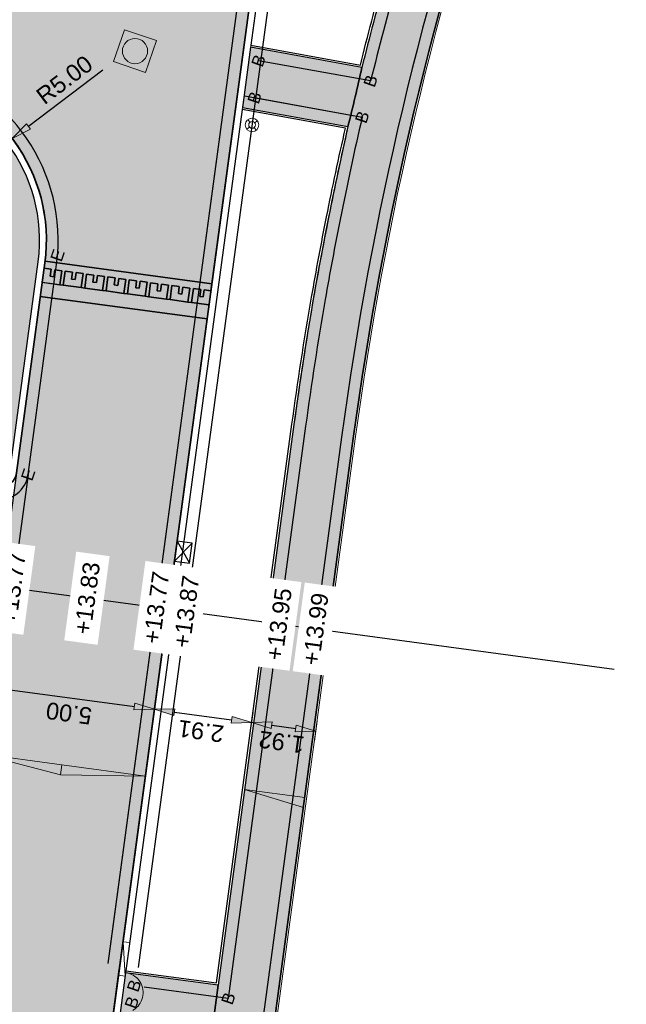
# Model space of a CAD drawing. Header units: metres. Extents: x 131295 to 132236, y 397710 to 398702.
# Tile 45 of 127: x 131476 to 131494, y 397883 to 397912. Entities that reach past the tile are written whole.
import ezdxf
from ezdxf.enums import TextEntityAlignment as Align

# ---------------------------------------------------------------- set-up
doc = ezdxf.new("R2010")
doc.units = ezdxf.units.M
doc.linetypes.add('AL-BANDVERLAGING', pattern=[5, 1.5, -1, 0, -1, 1.5])
doc.linetypes.add('AL-MATERIAALS', pattern=[2, 1, -1])
doc.layers.get('Defpoints').update_dxf_attribs({"color": 128})
for name, color, linetype, lineweight in [('N-IE-te stellen putdeksel', 190, 'Continuous', 18), ('N-IE-verkeersbordpaal @ 0.2', 190, 'Continuous', 18), ('N-KO-bandverlaging', 1, 'AL-BANDVERLAGING', 18), ('N-KO-opsluitband 60x200mm', 2, 'Continuous', 25), ('N-KO-opsluitband achterkant', 8, 'Continuous', 5), ('N-KO-tekst banden', 1, 'Continuous', 18), ('N-KO-trottoirband 180-200x250mm', 3, 'Continuous', 35), ('N-KO-trottoirband achterkant', 8, 'Continuous', 5), ('N-KO-verloopband', 1, 'Continuous', 18), ('N-RI-trottoirkolk', 7, 'Continuous', 25), ('N-VH-afschotrichting @ 0.2', 250, 'Continuous', 18), ("N-VH-arcering 'MAT' grijs 254", 254, 'Continuous', 18), ('X-AL-maatvoering', 1, 'Continuous', 18), ('X-AL-materiaalscheiding', 1, 'AL-MATERIAALS', 18), ('X-AL-planhoogte', 190, 'Continuous', 25), ('X-AL-sinusdrempel grijs', 252, 'Continuous', 25), ('X-AL-sinusdrempel wit', 255, 'Continuous', 25), ('X-AL-sinusdrempel zwart', 250, 'Continuous', 25)]:
    doc.layers.add(name, color=color, linetype=linetype, lineweight=lineweight)
doc.layers.add("N-VH-arcering 'MAT' kleur 1 (heiderood)", color=7, linetype='Continuous', lineweight=18, true_color=0xd98c8c)
for name, color, linetype, plot in [('X-AL-contourlijnen', 30, 'Continuous', False), ('X-AL-hulplijn bandenlijnnummers', 30, 'Continuous', False), ('X-AL-hulplijn hoogtetekst', 190, 'Continuous', False)]:
    doc.layers.add(name, color=color, linetype=linetype, plot=plot)
doc.styles.add('CS Annotative', font='arial.ttf')
doc.dimstyles.new('CS Annotative', dxfattribs={"dimtxt": 2.5, "dimasz": 3, "dimexe": 0.18, "dimexo": 0.0625, "dimgap": 1, "dimtad": 1, "dimzin": 0, "dimdsep": 46, "dimtxsty": 'CS Annotative', "dimblk": 'CS Dimensionpijl', "dimcen": 0, "dimse1": 1, "dimse2": 1, "dimclrd": 256, "dimclre": 256, "dimclrt": 2, "dimadec": 0, "dimazin": 0, "dimtm": 1e-09, "dimtfac": 1, "dimtofl": 0, "dimtmove": 1, "dimatfit": 3, "dimfxl": 1, "dimtfillclr": 256, "dimtolj": 1, "dimtzin": 0, "dimarcsym": 0})

# ---------------------------------------------------------------- blocks, each defined once
blk = doc.blocks.new('*U102')
for p, q in [((0.226817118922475, 1.482752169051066), (1.99731113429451, -1.822977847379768)), ((2.45094537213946, 1.142526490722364), (-0.226817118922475, -1.482752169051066))]:
    blk.add_line(p, q)
blk.add_lwpolyline([(0.226817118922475, 1.482752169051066), (-0.226817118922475, -1.482752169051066), (1.99731113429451, -1.822977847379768), (2.45094537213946, 1.142526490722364)], close=True)
blk = doc.blocks.new('CS Dimensionpijl')
h = blk.add_hatch(color=256)
h.dxf.hatch_style = 1
h.paths.add_polyline_path([(-1, -0.1666666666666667), (0, 0), (-1, 0.1666666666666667)])
at = {"flags": 128}
blk.add_lwpolyline([(0, 0.5), (0, -0.5)], dxfattribs=at)
blk.add_lwpolyline([(-1, -0.1666666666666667), (0, 0), (-1, 0.1666666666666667)], close=True, dxfattribs=at)
blk = doc.blocks.new('*D223')
at = {"layer": 'Defpoints', "color": 0, "transparency": 16777216}
for p in [(131475.304825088, 397908.8238978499), (131471.3167217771, 397905.8081007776)]:
    blk.add_point(p, dxfattribs=at)
at = {"layer": 'X-AL-maatvoering', "lineweight": -2, "transparency": 16777216}
blk.add_line((131477.9972572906, 397910.859910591), (131475.7833974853, 397909.1857934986), dxfattribs=at)
at = {"layer": 'X-AL-maatvoering', "lineweight": -2, "transparency": 16777216, "xscale": 0.6000000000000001, "yscale": 0.6000000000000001, "zscale": 0.6000000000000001, "rotation": 217.096510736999}
blk.add_blockref('CS Dimensionpijl', (131475.304825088, 397908.8238978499), dxfattribs=at)
at = {"layer": 'X-AL-maatvoering', "color": 2, "transparency": 16777216, "insert": (131476.8550032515, 397910.5669457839), "char_height": 0.5, "attachment_point": 5, "rotation": 37.09651073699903, "style": 'CS Annotative'}
blk.add_mtext('\\A1;R5.00', dxfattribs=at)
blk = doc.blocks.new('*D364')
at = {"layer": 'Defpoints', "color": 0, "transparency": 16777216}
for p in [(131474.5706154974, 397892.5523999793), (131479.525564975, 397891.8827167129), (131479.525564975, 397891.8827167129)]:
    blk.add_point(p, dxfattribs=at)
at = {"layer": 'X-AL-maatvoering', "lineweight": -2, "transparency": 16777216}
blk.add_line((131475.1652094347, 397892.4720379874), (131478.9309710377, 397891.9630787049), dxfattribs=at)
at = {"layer": 'X-AL-maatvoering', "lineweight": -2, "transparency": 16777216, "xscale": 0.6000000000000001, "yscale": 0.6000000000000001, "zscale": 0.6000000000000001}
for p, rotation in [((131474.5706154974, 397892.5523999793), 172.3028637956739), ((131479.525564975, 397891.8827167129), 352.3028637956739)]:
    blk.add_blockref('CS Dimensionpijl', p, dxfattribs=dict(at, rotation=rotation))
at = {"layer": 'X-AL-maatvoering', "color": 2, "transparency": 16777216, "insert": (131476.987110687, 397891.7663740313), "char_height": 0.5, "attachment_point": 5, "rotation": 172.30286379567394, "style": 'CS Annotative'}
blk.add_mtext('\\A1;5.00', dxfattribs=at)
blk = doc.blocks.new('*D365')
at = {"layer": 'Defpoints', "color": 0, "transparency": 16777216}
for p in [(131479.525564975, 397891.8827167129), (131482.4138709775, 397891.4923494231), (131482.4139379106, 397891.4928446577)]:
    blk.add_point(p, dxfattribs=at)
at = {"layer": 'X-AL-maatvoering', "lineweight": -2, "transparency": 16777216}
blk.add_line((131480.1201589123, 397891.8023547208), (131481.8192770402, 397891.5727114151), dxfattribs=at)
at = {"layer": 'X-AL-maatvoering', "lineweight": -2, "transparency": 16777216, "xscale": 0.6000000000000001, "yscale": 0.6000000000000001, "zscale": 0.6000000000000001}
for p, rotation in [((131479.525564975, 397891.8827167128), 172.3028637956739), ((131482.4138709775, 397891.4923494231), 352.3028637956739)]:
    blk.add_blockref('CS Dimensionpijl', p, dxfattribs=dict(at, rotation=rotation))
at = {"layer": 'X-AL-maatvoering', "color": 2, "transparency": 16777216, "insert": (131480.908738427, 397891.236348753), "char_height": 0.5, "attachment_point": 5, "rotation": 172.30286379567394, "style": 'CS Annotative'}
blk.add_mtext('\\A1;2.91', dxfattribs=at)
blk = doc.blocks.new('*D366')
at = {"layer": 'Defpoints', "color": 0, "transparency": 16777216}
for p in [(131482.4139379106, 397891.4928446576), (131484.3165715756, 397891.2351910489), (131484.3166471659, 397891.2357503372)]:
    blk.add_point(p, dxfattribs=at)
at = {"layer": 'X-AL-maatvoering', "lineweight": -2, "transparency": 16777216}
blk.add_line((131483.0084649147, 397891.4119874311), (131483.7219776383, 397891.3155530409), dxfattribs=at)
at = {"layer": 'X-AL-maatvoering', "lineweight": -2, "transparency": 16777216, "xscale": 0.6000000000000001, "yscale": 0.6000000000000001, "zscale": 0.6000000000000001}
for p, rotation in [((131482.4138709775, 397891.492349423), 172.3028637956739), ((131484.3165715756, 397891.2351910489), 352.3028637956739)]:
    blk.add_blockref('CS Dimensionpijl', p, dxfattribs=dict(at, rotation=rotation))
at = {"layer": 'X-AL-maatvoering', "color": 2, "transparency": 16777216, "insert": (131483.3042417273, 397890.912585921), "char_height": 0.5, "attachment_point": 5, "rotation": 172.30286379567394, "style": 'CS Annotative'}
blk.add_mtext('\\A1;1.92', dxfattribs=at)
blk = doc.blocks.new('*U454')
at = {"ltscale": 0.2}
h = blk.add_hatch(color=256, dxfattribs=at)
h.dxf.hatch_style = 1
h.paths.add_polyline_path([(0, 0), (8.918909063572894, -1.205429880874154), (8.71800408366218, -2.691914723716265)])
blk.add_lwpolyline([(0, 0), (8.918909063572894, -1.205429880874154), (8.71800408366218, -2.691914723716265)], close=True, dxfattribs=at)
blk = doc.blocks.new('*U455')
at = {"ltscale": 0.2}
h = blk.add_hatch(color=256, dxfattribs=at)
h.dxf.hatch_style = 1
h.paths.add_polyline_path([(0, 0), (12.38737369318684, -1.674208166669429), (12.18646871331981, -3.160693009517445)])
blk.add_lwpolyline([(0, 0), (12.38737369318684, -1.674208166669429), (12.18646871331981, -3.160693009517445)], close=True, dxfattribs=at)
blk = doc.blocks.new('*U456')
at = {"ltscale": 0.2}
h = blk.add_hatch(color=256, dxfattribs=at)
h.dxf.hatch_style = 1
h.paths.add_polyline_path([(0, 0), (-12.38737369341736, 1.674208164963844), (-12.58827867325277, 0.1877233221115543)])
blk.add_lwpolyline([(0, 0), (-12.38737369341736, 1.674208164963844), (-12.58827867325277, 0.1877233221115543)], close=True, dxfattribs=at)
blk = doc.blocks.new('CS Verkeersbordpaal')
at = {"flags": 128}
for points in [[(-0.7071067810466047, 0.7071067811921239), (-0.3535533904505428, 0.3535533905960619)], [(0.3535533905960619, 0.3535533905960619), (0.7071067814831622, 0.7071067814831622)], [(-0.7071067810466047, -0.7071067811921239), (-0.3535533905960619, -0.3535533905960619)], [(0.3535533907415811, -0.3535533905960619), (0.707106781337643, -0.7071067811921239)]]:
    blk.add_lwpolyline(points, dxfattribs=at)
for radius in [1, 0.5000000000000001]:
    blk.add_circle((0, 0), radius)
blk = doc.blocks.new('CS te stellen put(deksel)')
at = {"flags": 128}
blk.add_lwpolyline([(-0.5, -0.5), (0.5, -0.5), (0.5, 0.5), (-0.5000000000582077, 0.5), (-0.5, -0.5)], close=True, dxfattribs=at)
blk.add_circle((0.0001273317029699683, 0.0003214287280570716), 0.3749999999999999)

msp = doc.modelspace()

# ---------------------------------------------------------------- hatches: boundary and pattern name
at = {"layer": "N-VH-arcering 'MAT' grijs 254"}
h = msp.add_hatch(color=256, dxfattribs=at)
h.dxf.hatch_style = 1
edge = h.paths.add_edge_path()
edge.add_arc((131584.5288256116, 397886.5286818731), 99.99999999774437, 160.996974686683, 172.3047926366, ccw=False)
edge.add_line((131489.9786872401, 397919.0904897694), (131493.4835284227, 397929.2675419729))
edge.add_line((131493.4835284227, 397929.2675419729), (131491.7822420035, 397929.8554434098))
edge.add_line((131491.7822420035, 397929.8554434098), (131491.7423758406, 397929.7395671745))
edge.add_line((131491.7423758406, 397929.7395671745), (131488.2189506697, 397919.508668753))
edge.add_arc((131582.783681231, 397886.9414651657), 100.0155538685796, 160.9967740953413, 164.5379057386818)
edge.add_arc((131622.5690482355, 397876.3246197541), 141.1919261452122, 164.689764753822, 165.8092484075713)
edge.add_arc((131436.5841456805, 397921.5677153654), 50.23888022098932, 345.72898283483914, 347.7847763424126, ccw=False)
edge.add_arc((131582.7688975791, 397886.9463045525), 100.0000001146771, 167.1516777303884, 172.3047926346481)
edge.add_line((131483.669457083, 397900.3366337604), (131481.4206892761, 397883.6939039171))
edge.add_line((131481.4206892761, 397883.6939039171), (131481.2600053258, 397882.5047106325))
edge.add_line((131481.2600053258, 397882.5047106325), (131479.4596575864, 397869.1806578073))
edge.add_arc((131478.4686631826, 397869.3145610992), 0.9999999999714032, 260.2917354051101, 352.30479263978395, ccw=False)
edge.add_line((131478.3000316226, 397868.3288819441), (131476.8695437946, 397868.5736120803))
edge.add_arc((131481.5590759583, 397869.5974714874), 4.799999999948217, 192.3160482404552, 260.2917354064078)
edge.add_line((131480.7496444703, 397864.8662115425), (131486.2685767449, 397863.9220238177))
edge.add_line((131486.2685767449, 397863.9220238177), (131486.7744714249, 397866.8790612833))
edge.add_line((131486.7744714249, 397866.8790612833), (131482.0479254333, 397867.6876863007))
edge.add_arc((131482.2165569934, 397868.6733654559), 1.000000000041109, 172.3047926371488, 260.2917354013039, ccw=False)
edge.add_line((131481.2255625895, 397868.8072687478), (131485.4293852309, 397899.919011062))
h = msp.add_hatch(color=256, dxfattribs=at)
h.dxf.hatch_style = 1
edge = h.paths.add_edge_path()
edge.add_line((131465.4602269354, 397877.3339891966), (131465.6209509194, 397878.5231770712))
edge.add_line((131465.6209509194, 397878.5231770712), (131466.7299464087, 397886.7285734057))
edge.add_line((131466.7299464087, 397886.7285734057), (131466.8906703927, 397887.9177612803))
edge.add_line((131466.8906703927, 397887.9177612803), (131467.7192079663, 397894.048064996))
edge.add_line((131467.7192079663, 397894.048064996), (131467.8799319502, 397895.2372528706))
edge.add_line((131467.8799319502, 397895.2372528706), (131468.4612170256, 397899.5381490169))
edge.add_line((131468.4612170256, 397899.5381490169), (131469.4125673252, 397899.4095698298))
edge.add_line((131469.4125673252, 397899.4095698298), (131470.1062602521, 397899.3158141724))
edge.add_line((131470.1062602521, 397899.3158141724), (131474.8927414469, 397898.668900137))
edge.add_arc((131474.9329224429, 397898.9661971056), 0.300000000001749, 262.3028637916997, 352.3028637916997)
edge.add_line((131475.2302194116, 397898.9260161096), (131476.0734867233, 397905.1653043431))
edge.add_arc((131471.3117637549, 397905.8069450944), 4.804758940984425, 352.325637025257, 441.7059472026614)
edge.add_line((131472.0048669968, 397910.5614499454), (131471.0296423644, 397910.7882470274))
edge.add_line((131471.0296423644, 397910.7882470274), (131462.4821884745, 397912.3308261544))
edge.add_line((131462.4821884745, 397912.3308261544), (131462.4022721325, 397911.8879792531))
edge.add_line((131462.4022721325, 397911.8879792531), (131462.1070408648, 397911.9412568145))
edge.add_line((131462.1070408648, 397911.9412568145), (131461.8672918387, 397910.6127161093))
edge.add_line((131461.8672918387, 397910.6127161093), (131461.9853843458, 397910.5914050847))
edge.add_line((131461.9853843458, 397910.5914050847), (131471.8562142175, 397908.810110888))
edge.add_arc((131471.3234386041, 397905.8577982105), 3.000000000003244, -7.697136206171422, 79.77047558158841, ccw=False)
edge.add_line((131474.2964082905, 397905.4559882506), (131473.781279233, 397901.6445768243))
edge.add_arc((131472.7902893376, 397901.7785134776), 0.9999999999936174, 262.30286379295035, 352.30286379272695, ccw=False)
edge.add_line((131472.6563526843, 397900.7875235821), (131466.9185211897, 397901.5630168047))
edge.add_line((131466.9185211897, 397901.5630168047), (131455.7901124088, 397819.2245352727))
edge.add_line((131455.7901124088, 397819.2245352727), (131457.5738942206, 397818.9834492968))
edge.add_line((131457.5738942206, 397818.9834492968), (131457.589966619, 397819.1023680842))
edge.add_line((131457.589966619, 397819.1023680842), (131458.4900209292, 397825.7618201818))
edge.add_line((131458.4900209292, 397825.7618201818), (131458.6507449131, 397826.9510080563))
edge.add_line((131458.6507449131, 397826.9510080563), (131459.3564810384, 397832.1727106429))
edge.add_line((131459.3564810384, 397832.1727106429), (131459.5172050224, 397833.3618985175))
edge.add_line((131459.5172050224, 397833.3618985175), (131460.6262005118, 397841.567294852))
edge.add_line((131460.6262005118, 397841.567294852), (131460.7869244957, 397842.7564827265))
edge.add_line((131460.7869244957, 397842.7564827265), (131461.465623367, 397847.7781381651))
edge.add_line((131461.465623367, 397847.7781381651), (131461.6263473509, 397848.9673260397))
edge.add_line((131461.6263473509, 397848.9673260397), (131462.7353428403, 397857.1727223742))
edge.add_line((131462.7353428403, 397857.1727223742), (131462.8960668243, 397858.3619102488))
edge.add_line((131462.8960668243, 397858.3619102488), (131463.4819188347, 397862.6965968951))
edge.add_line((131463.4819188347, 397862.6965968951), (131463.6426428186, 397863.8857847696))
edge.add_line((131463.6426428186, 397863.8857847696), (131464.751638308, 397872.0911811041))
edge.add_line((131464.751638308, 397872.0911811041), (131464.9123622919, 397873.2803689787))
edge.add_line((131464.9123622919, 397873.2803689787), (131465.4602269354, 397877.3339891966))
h = msp.add_hatch(color=256, dxfattribs=at)
h.dxf.hatch_style = 1
edge = h.paths.add_edge_path()
edge.add_line((131482.3833244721, 397911.5338780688), (131482.1420028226, 397909.7483525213))
edge.add_line((131482.1420028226, 397909.7483525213), (131485.2726817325, 397909.1833888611))
edge.add_arc((131436.5841456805, 397921.5677153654), 50.23888022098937, 345.7289828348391, 347.7847763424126)
edge.add_line((131485.6856030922, 397910.9379474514), (131482.3833244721, 397911.5338780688))
h = msp.add_hatch(color=256, dxfattribs=at)
h.dxf.hatch_style = 1
h.paths.add_polyline_path([(131481.4206892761, 397883.6939039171), (131478.6708470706, 397884.0654629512), (131478.5101230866, 397882.876275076), (131481.2600053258, 397882.5047106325)])
at = {"layer": "N-VH-arcering 'MAT' kleur 1 (heiderood)"}
h = msp.add_hatch(color=256, dxfattribs=at)
h.dxf.hatch_style = 1
edge = h.paths.add_edge_path()
edge.add_arc((131502.1599563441, 397910.0290051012), 20.00000000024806, 161.0150634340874, 172.3028637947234, ccw=False)
edge.add_line((131483.2478736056, 397916.5353963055), (131478.5198529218, 397918.1619941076))
edge.add_line((131478.5198529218, 397918.1619941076), (131478.2572794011, 397917.3987734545))
edge.add_arc((131473.529258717, 397919.0253712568), 4.999999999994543, 259.7938851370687, 341.0150634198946, ccw=False)
edge.add_line((131472.6433098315, 397914.1044877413), (131472.0394795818, 397910.7584342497))
edge.add_line((131472.0394795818, 397910.7584342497), (131472.2046811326, 397910.7286219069))
edge.add_arc((131471.316721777, 397905.8081007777), 5.000000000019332, -7.199721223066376, 79.77047558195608, ccw=False)
edge.add_line((131476.2772983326, 397905.1814587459), (131481.2324345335, 397904.511750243))
edge.add_line((131481.2324345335, 397904.511750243), (131482.3401584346, 397912.707738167))
h = msp.add_hatch(color=256, dxfattribs=at)
h.dxf.hatch_style = 1
edge = h.paths.add_edge_path()
edge.add_arc((131481.5590759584, 397869.5974714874), 5.000000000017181, 172.3028637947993, 260.29173540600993, ccw=False)
edge.add_line((131476.604126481, 397870.2671547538), (131478.2851368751, 397882.704857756))
edge.add_line((131478.2851368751, 397882.704857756), (131478.3119242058, 397882.9030557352))
edge.add_line((131478.3119242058, 397882.9030557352), (131478.4726481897, 397884.0922436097))
edge.add_line((131478.4726481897, 397884.0922436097), (131478.4994355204, 397884.2904415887))
edge.add_line((131478.4994355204, 397884.2904415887), (131481.0918010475, 397903.4712108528))
edge.add_line((131481.0918010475, 397903.4712108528), (131476.1368515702, 397904.1408941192))
edge.add_line((131476.1368515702, 397904.1408941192), (131475.4284173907, 397898.899228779))
edge.add_line((131475.4284173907, 397898.899228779), (131474.6381911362, 397893.0523883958))
edge.add_line((131474.6381911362, 397893.0523883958), (131473.825725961, 397887.0410034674))
edge.add_line((131473.825725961, 397887.0410034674), (131472.3792101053, 397876.3383125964))
edge.add_line((131472.3792101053, 397876.3383125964), (131471.8474178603, 397872.4036111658))
edge.add_line((131471.8474178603, 397872.4036111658), (131470.4009020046, 397861.7009202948))
edge.add_line((131470.4009020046, 397861.7009202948), (131469.8311223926, 397857.4851524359))
edge.add_line((131469.8311223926, 397857.4851524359), (131468.384606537, 397846.7824615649))
edge.add_line((131468.384606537, 397846.7824615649), (131467.7219800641, 397841.8797249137))
edge.add_line((131467.7219800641, 397841.8797249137), (131466.2754642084, 397831.1770340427))
edge.add_line((131466.2754642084, 397831.1770340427), (131465.5858004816, 397826.0742502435))
edge.add_line((131465.5858004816, 397826.0742502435), (131464.4607325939, 397817.7499351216))
edge.add_line((131464.4607325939, 397817.7499351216), (131463.777655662, 397812.6958866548))
edge.add_line((131463.777655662, 397812.6958866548), (131460.978379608, 397791.9841978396))
edge.add_line((131460.978379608, 397791.9841978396), (131460.6983054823, 397789.9119448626))
edge.add_line((131460.6983054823, 397789.9119448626), (131465.6532549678, 397789.2422615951))
edge.add_line((131465.6532549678, 397789.2422615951), (131467.5654607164, 397803.3905663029))
edge.add_line((131467.5654607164, 397803.3905663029), (131467.5922480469, 397803.5887642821))
edge.add_line((131467.5922480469, 397803.5887642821), (131467.752972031, 397804.7779521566))
edge.add_line((131467.752972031, 397804.7779521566), (131467.7797593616, 397804.9761501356))
edge.add_line((131467.7797593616, 397804.9761501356), (131469.7247965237, 397819.3673726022))
edge.add_line((131469.7247965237, 397819.3673726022), (131469.7515838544, 397819.5655705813))
edge.add_line((131469.7515838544, 397819.5655705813), (131469.9123078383, 397820.7547584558))
edge.add_line((131469.9123078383, 397820.7547584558), (131469.939095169, 397820.9529564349))
edge.add_line((131469.939095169, 397820.9529564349), (131472.0373246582, 397836.4776404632))
edge.add_line((131472.0373246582, 397836.4776404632), (131472.0775056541, 397836.7749374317))
edge.add_line((131472.0775056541, 397836.7749374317), (131473.5897342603, 397847.9638333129))
edge.add_line((131473.5897342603, 397847.9638333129), (131473.6299152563, 397848.2611302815))
edge.add_line((131473.6299152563, 397848.2611302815), (131474.463515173, 397854.4288899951))
edge.add_arc((131479.4184646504, 397853.7592067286), 5.000000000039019, 80.29008584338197, 172.302863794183, ccw=False)
edge.add_line((131480.26176434, 397858.6875782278), (131485.2276871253, 397857.8378530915))
edge.add_line((131485.2276871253, 397857.8378530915), (131486.2348504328, 397863.7248879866))
edge.add_line((131486.2348504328, 397863.7248879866), (131480.7159181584, 397864.6690757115))
at = {"layer": 'X-AL-sinusdrempel grijs'}
msp.add_hatch(color=256, dxfattribs=at).paths.add_polyline_path([(131481.1480544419, 397903.8874266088), (131480.625307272, 397903.9580781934), (131480.5212533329, 397903.9721415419), (131479.991073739, 397904.0437976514), (131479.8870197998, 397904.0578610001), (131479.3568402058, 397904.1295171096), (131479.2527862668, 397904.1435804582), (131478.7226066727, 397904.2152365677), (131478.6185527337, 397904.2292999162), (131478.0883731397, 397904.3009560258), (131477.9843192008, 397904.3150193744), (131477.4541396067, 397904.3866754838), (131477.3500856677, 397904.4007388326), (131476.8199060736, 397904.472394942), (131476.7158521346, 397904.4864582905), (131476.1931049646, 397904.5571098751), (131476.1368515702, 397904.1408941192), (131481.0918010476, 397903.4712108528)])
at = {"layer": 'X-AL-sinusdrempel wit'}
h = msp.add_hatch(color=256, dxfattribs=at)
edge = h.paths.add_edge_path()
edge.add_line((131481.2324345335, 397904.511750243), (131476.2772826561, 397905.1814608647))
edge.add_arc((131471.3117186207, 397905.8069110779), 5.004799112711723, 352.32518191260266, 352.8209712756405, ccw=False)
edge.add_line((131476.2716847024, 397905.1385170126), (131476.249358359, 397904.9733256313))
edge.add_line((131476.249358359, 397904.9733256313), (131476.4599437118, 397904.9448640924))
edge.add_line((131476.4599437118, 397904.9448640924), (131476.4318170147, 397904.7367562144))
edge.add_line((131476.4318170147, 397904.7367562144), (131476.5358709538, 397904.7226928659))
edge.add_line((131476.5358709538, 397904.7226928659), (131476.5639976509, 397904.9308007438))
edge.add_line((131476.5639976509, 397904.9308007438), (131476.7721055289, 397904.9026740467))
edge.add_line((131476.7721055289, 397904.9026740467), (131476.7158521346, 397904.4864582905))
edge.add_line((131476.7158521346, 397904.4864582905), (131476.8199060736, 397904.472394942))
edge.add_line((131476.8199060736, 397904.472394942), (131476.876159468, 397904.888610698))
edge.add_line((131476.876159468, 397904.888610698), (131477.094177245, 397904.8591446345))
edge.add_line((131477.094177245, 397904.8591446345), (131477.0660505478, 397904.6510367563))
edge.add_line((131477.0660505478, 397904.6510367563), (131477.1701044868, 397904.6369734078))
edge.add_line((131477.1701044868, 397904.6369734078), (131477.198231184, 397904.8450812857))
edge.add_line((131477.198231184, 397904.8450812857), (131477.4063390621, 397904.8169545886))
edge.add_line((131477.4063390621, 397904.8169545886), (131477.3500856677, 397904.4007388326))
edge.add_line((131477.3500856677, 397904.4007388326), (131477.4541396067, 397904.3866754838))
edge.add_line((131477.4541396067, 397904.3866754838), (131477.5103930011, 397904.80289124))
edge.add_line((131477.5103930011, 397904.80289124), (131477.7284107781, 397904.7734251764))
edge.add_line((131477.7284107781, 397904.7734251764), (131477.7002840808, 397904.5653172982))
edge.add_line((131477.7002840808, 397904.5653172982), (131477.8043380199, 397904.5512539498))
edge.add_line((131477.8043380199, 397904.5512539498), (131477.8324647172, 397904.7593618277))
edge.add_line((131477.8324647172, 397904.7593618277), (131478.0405725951, 397904.7312351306))
edge.add_line((131478.0405725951, 397904.7312351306), (131477.9843192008, 397904.3150193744))
edge.add_line((131477.9843192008, 397904.3150193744), (131478.0883731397, 397904.3009560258))
edge.add_line((131478.0883731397, 397904.3009560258), (131478.1446265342, 397904.7171717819))
edge.add_line((131478.1446265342, 397904.7171717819), (131478.362644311, 397904.6877057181))
edge.add_line((131478.362644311, 397904.6877057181), (131478.3345176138, 397904.4795978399))
edge.add_line((131478.3345176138, 397904.4795978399), (131478.4385715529, 397904.4655344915))
edge.add_line((131478.4385715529, 397904.4655344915), (131478.46669825, 397904.6736423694))
edge.add_line((131478.46669825, 397904.6736423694), (131478.6748061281, 397904.6455156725))
edge.add_line((131478.6748061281, 397904.6455156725), (131478.6185527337, 397904.2292999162))
edge.add_line((131478.6185527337, 397904.2292999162), (131478.7226066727, 397904.2152365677))
edge.add_line((131478.7226066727, 397904.2152365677), (131478.778860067, 397904.6314523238))
edge.add_line((131478.778860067, 397904.6314523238), (131478.9968778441, 397904.6019862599))
edge.add_line((131478.9968778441, 397904.6019862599), (131478.9687511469, 397904.393878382))
edge.add_line((131478.9687511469, 397904.393878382), (131479.072805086, 397904.3798150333))
edge.add_line((131479.072805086, 397904.3798150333), (131479.1009317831, 397904.5879229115))
edge.add_line((131479.1009317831, 397904.5879229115), (131479.3090396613, 397904.5597962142))
edge.add_line((131479.3090396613, 397904.5597962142), (131479.2527862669, 397904.1435804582))
edge.add_line((131479.2527862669, 397904.1435804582), (131479.3568402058, 397904.1295171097))
edge.add_line((131479.3568402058, 397904.1295171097), (131479.4130936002, 397904.5457328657))
edge.add_line((131479.4130936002, 397904.5457328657), (131479.6311113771, 397904.5162668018))
edge.add_line((131479.6311113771, 397904.5162668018), (131479.60298468, 397904.3081589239))
edge.add_line((131479.60298468, 397904.3081589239), (131479.707038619, 397904.2940955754))
edge.add_line((131479.707038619, 397904.2940955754), (131479.7351653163, 397904.5022034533))
edge.add_line((131479.7351653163, 397904.5022034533), (131479.9432731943, 397904.4740767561))
edge.add_line((131479.9432731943, 397904.4740767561), (131479.8870197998, 397904.0578610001))
edge.add_line((131479.8870197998, 397904.0578610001), (131479.991073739, 397904.0437976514))
edge.add_line((131479.991073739, 397904.0437976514), (131480.0473271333, 397904.4600134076))
edge.add_line((131480.0473271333, 397904.4600134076), (131480.2653449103, 397904.4305473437))
edge.add_line((131480.2653449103, 397904.4305473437), (131480.2372182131, 397904.2224394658))
edge.add_line((131480.2372182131, 397904.2224394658), (131480.3412721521, 397904.2083761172))
edge.add_line((131480.3412721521, 397904.2083761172), (131480.3693988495, 397904.4164839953))
edge.add_line((131480.3693988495, 397904.4164839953), (131480.5775067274, 397904.388357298))
edge.add_line((131480.5775067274, 397904.388357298), (131480.5212533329, 397903.9721415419))
edge.add_line((131480.5212533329, 397903.9721415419), (131480.625307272, 397903.9580781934))
edge.add_line((131480.625307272, 397903.9580781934), (131480.6815606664, 397904.3742939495))
edge.add_line((131480.6815606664, 397904.3742939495), (131480.8995784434, 397904.3448278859))
edge.add_line((131480.8995784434, 397904.3448278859), (131480.8714517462, 397904.1367200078))
edge.add_line((131480.8714517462, 397904.1367200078), (131480.9755056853, 397904.122656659))
edge.add_line((131480.9755056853, 397904.122656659), (131481.0036323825, 397904.3307645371))
edge.add_line((131481.0036323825, 397904.3307645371), (131481.2043078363, 397904.3036423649))
edge.add_line((131481.2043078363, 397904.3036423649), (131481.2324345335, 397904.511750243))
at = {"layer": 'X-AL-sinusdrempel zwart'}
for points in [[(131476.7721055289, 397904.9026740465), (131476.5639976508, 397904.9308007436), (131476.5358709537, 397904.7226928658), (131476.4318170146, 397904.7367562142), (131476.4599437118, 397904.9448640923), (131476.2419259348, 397904.9743301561), (131476.1856725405, 397904.5581143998), (131476.7158521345, 397904.4864582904)], [(131477.406339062, 397904.8169545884), (131477.1982311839, 397904.8450812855), (131477.1701044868, 397904.6369734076), (131477.0660505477, 397904.6510367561), (131477.0941772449, 397904.8591446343), (131476.8761594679, 397904.8886106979), (131476.8199060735, 397904.4723949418), (131477.3500856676, 397904.4007388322)], [(131478.040572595, 397904.7312351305), (131477.8324647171, 397904.7593618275), (131477.8043380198, 397904.5512539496), (131477.7002840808, 397904.5653172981), (131477.728410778, 397904.7734251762), (131477.510393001, 397904.8028912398), (131477.4541396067, 397904.3866754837), (131477.9843192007, 397904.3150193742)], [(131478.674806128, 397904.6455156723), (131478.46669825, 397904.6736423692), (131478.4385715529, 397904.4655344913), (131478.3345176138, 397904.4795978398), (131478.362644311, 397904.687705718), (131478.1446265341, 397904.7171717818), (131478.0883731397, 397904.3009560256), (131478.6185527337, 397904.2292999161)], [(131479.3090396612, 397904.559796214), (131479.1009317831, 397904.5879229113), (131479.0728050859, 397904.3798150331), (131478.9687511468, 397904.3938783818), (131478.996877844, 397904.6019862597), (131478.778860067, 397904.6314523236), (131478.7226066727, 397904.2152365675), (131479.2527862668, 397904.143580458)], [(131479.9432731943, 397904.474076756), (131479.7351653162, 397904.5022034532), (131479.7070386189, 397904.2940955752), (131479.60298468, 397904.3081589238), (131479.6311113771, 397904.5162668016), (131479.4130936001, 397904.5457328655), (131479.3568402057, 397904.1295171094), (131479.8870197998, 397904.0578609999)], [(131480.5775067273, 397904.3883572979), (131480.3693988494, 397904.416483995), (131480.3412721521, 397904.208376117), (131480.2372182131, 397904.2224394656), (131480.2653449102, 397904.4305473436), (131480.0473271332, 397904.4600134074), (131479.991073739, 397904.0437976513), (131480.5212533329, 397903.9721415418)], [(131481.2117402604, 397904.3026378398), (131481.0036323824, 397904.3307645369), (131480.9755056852, 397904.1226566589), (131480.8714517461, 397904.1367200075), (131480.8995784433, 397904.3448278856), (131480.6815606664, 397904.3742939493), (131480.625307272, 397903.9580781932), (131481.155486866, 397903.8864220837)]]:
    msp.add_hatch(color=256, dxfattribs=at).paths.add_polyline_path(points)

# ---------------------------------------------------------------- linework, layer by layer
at = {"layer": 'N-KO-bandverlaging', "flags": 128}
msp.add_lwpolyline([(131478.6708470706, 397884.0654629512, -0.9999999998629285), (131478.5101230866, 397882.876275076)], format="xyb", dxfattribs=at)
at = {"layer": 'N-KO-opsluitband 60x200mm', "flags": 128}
for points in [[(131491.7423758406, 397929.7395671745), (131488.2187590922, 397919.5081124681, 0.01545086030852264), (131486.3879861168, 397913.6056917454, 0.004884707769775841), (131485.6856030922, 397910.9379474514), (131482.3833244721, 397911.5338780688)], [(131493.4835284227, 397929.2675419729), (131489.9786872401, 397919.0904897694, 0.04937974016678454), (131485.4293852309, 397899.919011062), (131481.2255625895, 397868.8072687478, 0.4039599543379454), (131482.0479254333, 397867.6876863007), (131486.7744714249, 397866.8790612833)], [(131482.1420028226, 397909.7483525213), (131485.2726817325, 397909.1833888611, 0.00687883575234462), (131484.6978109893, 397906.4927108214, 0.006076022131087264), (131484.2517686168, 397904.1036739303, 0.00953031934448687), (131483.669457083, 397900.3366337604), (131481.4206892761, 397883.6939039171), (131478.6708470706, 397884.0654629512)]]:
    msp.add_lwpolyline(points, format="xyb", dxfattribs=at)
at = {"layer": 'N-KO-opsluitband achterkant', "flags": 128}
for points in [[(131491.681558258, 397929.747351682), (131488.1621065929, 397919.5278748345, 0.01545165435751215), (131486.3301364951, 397913.6216111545, 0.004785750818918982), (131485.641170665, 397911.0069348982), (131482.3913685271, 397911.5933955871)], [(131493.54023797, 397929.2479452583), (131490.0354173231, 397919.0709526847, 0.04937974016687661), (131485.4888448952, 397899.9109768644), (131481.2850222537, 397868.7992345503, 0.4039599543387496), (131482.0580433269, 397867.74682705), (131486.7845893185, 397866.9382020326), (131486.7744714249, 397866.8790612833)], [(131482.1339587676, 397909.688835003), (131485.2002369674, 397909.1354931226, 0.006721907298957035), (131484.6389683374, 397906.5044386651, 0.00607602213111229), (131484.1926583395, 397904.113968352, 0.009530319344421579), (131483.6099974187, 397900.344667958), (131481.3692638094, 397883.7613977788), (131478.6788832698, 397884.124922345)]]:
    msp.add_lwpolyline(points, format="xyb", dxfattribs=at)
at = {"layer": 'N-KO-trottoirband 180-200x250mm'}
for points in [[(131486.2348504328, 397863.7248879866), (131480.7159181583, 397864.6690757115, -0.403969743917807), (131476.604126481, 397870.267154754), (131482.3401584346, 397912.7077381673, -0.04929218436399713), (131483.2478736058, 397916.535396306), (131487.9977054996, 397930.3417001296)], [(131470.0794729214, 397899.1176161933), (131474.8659541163, 397898.4707021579, 0.4142135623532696), (131475.4284173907, 397898.899228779), (131476.2716712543, 397905.1384175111, 0.4013265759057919), (131472.2046811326, 397910.7286219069)]]:
    msp.add_lwpolyline(points, format="xyb", dxfattribs=at)
at = {"layer": 'N-KO-trottoirband achterkant'}
for points in [[(131487.9977054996, 397930.3417001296), (131488.186826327, 397930.2766362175), (131483.4369944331, 397916.4703323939, 0.0492921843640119), (131482.5383564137, 397912.6809508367), (131476.8023244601, 397870.2403674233, 0.4039697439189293), (131480.7496444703, 397864.8662115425), (131486.2685767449, 397863.9220238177), (131486.2348504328, 397863.7248879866)], [(131470.1062602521, 397899.3158141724), (131474.8927414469, 397898.668900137, 0.4142135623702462), (131475.2302194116, 397898.9260161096), (131476.0734867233, 397905.1653043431, 0.4110492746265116), (131472.0048669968, 397910.5614499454, 0.2276894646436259)]]:
    msp.add_lwpolyline(points, format="xyb", dxfattribs=at)
at = {"layer": 'N-KO-verloopband', "flags": 128}
msp.add_lwpolyline([(131478.4592554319, 397883.9931512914), (131478.6574534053, 397883.9663639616), (131478.5931920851, 397884.9841411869), (131478.7913900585, 397884.9573538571)], dxfattribs=at)
at = {"layer": 'X-AL-contourlijnen', "flags": 128}
for points in [[(131491.6815598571, 397929.7473563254), (131488.6157126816, 397930.1400219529), (131488.612348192, 397930.1302424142), (131488.186826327, 397930.2766362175), (131483.4369944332, 397916.4703323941, 0.04929218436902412), (131482.5383564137, 397912.6809508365), (131482.3913685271, 397911.5933955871), (131485.641170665, 397911.0069348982, -0.004785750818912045), (131486.3301364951, 397913.6216111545, -0.01545165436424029), (131488.1621065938, 397919.527874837)], [(131485.4293852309, 397899.919011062, -0.04937974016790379), (131489.9786872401, 397919.0904897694), (131493.4835284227, 397929.2675419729), (131491.7822420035, 397929.8554434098), (131491.7423758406, 397929.7395671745), (131488.2189506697, 397919.508668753, 0.01545233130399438), (131486.3879861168, 397913.6056917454, 0.004884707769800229), (131485.6856030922, 397910.9379474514, -0.008970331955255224), (131485.2726817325, 397909.1833888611, 0.0224884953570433), (131483.669457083, 397900.3366337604), (131481.4206892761, 397883.6939039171), (131481.2600053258, 397882.5047106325), (131479.4596575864, 397869.1806578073, -0.4245420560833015), (131478.3000316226, 397868.3288819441), (131476.8695437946, 397868.5736120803, 0.3056146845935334), (131480.7496444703, 397864.8662115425), (131486.2685767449, 397863.9220238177), (131486.7744714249, 397866.8790612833), (131482.0479254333, 397867.6876863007, -0.4039599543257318), (131481.2255625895, 397868.8072687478)], [(131482.3401584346, 397912.707738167, -0.04929218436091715), (131483.2478736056, 397916.5353963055), (131478.5198529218, 397918.1619941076), (131478.2572794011, 397917.3987734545, -0.3700162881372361), (131472.6433098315, 397914.1044877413), (131472.0394795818, 397910.7584342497), (131472.2046811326, 397910.7286219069, -0.3988088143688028), (131476.2772983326, 397905.1814587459), (131481.2324345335, 397904.511750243)], [(131482.3833244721, 397911.5338780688), (131482.1420028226, 397909.7483525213), (131485.2726817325, 397909.1833888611, 0.008970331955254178), (131485.6856030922, 397910.9379474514)], [(131483.6099974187, 397900.344667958, -0.009530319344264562), (131484.1926583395, 397904.113968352, -0.00607602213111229), (131484.6389683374, 397906.5044386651, -0.006721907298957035), (131485.2002369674, 397909.1354931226), (131482.1339587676, 397909.688835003), (131478.6788832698, 397884.124922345), (131481.3692638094, 397883.7613977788)], [(131481.2324345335, 397904.511750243), (131476.2772826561, 397905.1814608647, -0.002163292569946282), (131476.2716847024, 397905.1385170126), (131476.249358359, 397904.9733256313), (131476.4599437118, 397904.9448640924), (131476.4318170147, 397904.7367562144), (131476.5358709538, 397904.7226928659), (131476.5639976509, 397904.9308007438), (131476.7721055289, 397904.9026740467), (131476.7158521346, 397904.4864582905), (131476.8199060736, 397904.472394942), (131476.876159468, 397904.888610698), (131477.094177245, 397904.8591446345), (131477.0660505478, 397904.6510367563), (131477.1701044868, 397904.6369734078), (131477.198231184, 397904.8450812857), (131477.4063390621, 397904.8169545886), (131477.3500856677, 397904.4007388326), (131477.4541396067, 397904.3866754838), (131477.5103930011, 397904.80289124), (131477.7284107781, 397904.7734251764), (131477.7002840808, 397904.5653172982), (131477.8043380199, 397904.5512539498), (131477.8324647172, 397904.7593618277), (131478.0405725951, 397904.7312351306), (131477.9843192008, 397904.3150193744), (131478.0883731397, 397904.3009560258), (131478.1446265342, 397904.7171717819), (131478.362644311, 397904.6877057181), (131478.3345176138, 397904.4795978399), (131478.4385715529, 397904.4655344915), (131478.46669825, 397904.6736423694), (131478.6748061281, 397904.6455156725), (131478.6185527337, 397904.2292999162), (131478.7226066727, 397904.2152365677), (131478.778860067, 397904.6314523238), (131478.9968778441, 397904.6019862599), (131478.9687511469, 397904.393878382), (131479.072805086, 397904.3798150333), (131479.1009317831, 397904.5879229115), (131479.3090396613, 397904.5597962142), (131479.2527862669, 397904.1435804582), (131479.3568402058, 397904.1295171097), (131479.4130936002, 397904.5457328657), (131479.6311113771, 397904.5162668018), (131479.60298468, 397904.3081589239), (131479.707038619, 397904.2940955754), (131479.7351653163, 397904.5022034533), (131479.9432731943, 397904.4740767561), (131479.8870197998, 397904.0578610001), (131479.991073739, 397904.0437976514), (131480.0473271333, 397904.4600134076), (131480.2653449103, 397904.4305473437), (131480.2372182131, 397904.2224394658), (131480.3412721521, 397904.2083761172), (131480.3693988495, 397904.4164839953), (131480.5775067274, 397904.388357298), (131480.5212533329, 397903.9721415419), (131480.625307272, 397903.9580781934), (131480.6815606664, 397904.3742939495), (131480.8995784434, 397904.3448278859), (131480.8714517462, 397904.1367200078), (131480.9755056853, 397904.122656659), (131481.0036323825, 397904.3307645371), (131481.2043078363, 397904.3036423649)]]:
    msp.add_lwpolyline(points, format="xyb", close=True, dxfattribs=at)
for points in [[(131475.2302194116, 397898.9260161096), (131476.0734867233, 397905.1653043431, 0.4110492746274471), (131472.0048669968, 397910.5614499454)], [(131485.2276871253, 397857.8378530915), (131486.2348504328, 397863.7248879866), (131480.7159181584, 397864.6690757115, -0.4039697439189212), (131476.604126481, 397870.2671547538), (131478.2851368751, 397882.704857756), (131478.3119242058, 397882.9030557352), (131478.4726481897, 397884.0922436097), (131478.4994355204, 397884.2904415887), (131481.0918010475, 397903.4712108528), (131476.1368515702, 397904.1408941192), (131475.4284173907, 397898.899228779), (131474.6381911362, 397893.0523883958), (131473.825725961, 397887.0410034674), (131472.3792101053, 397876.3383125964), (131471.8474178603, 397872.4036111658), (131470.4009020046, 397861.7009202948), (131469.8311223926, 397857.4851524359)]]:
    msp.add_lwpolyline(points, format="xyb", dxfattribs=at)
for points in [[(131476.7721055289, 397904.9026740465), (131476.5639976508, 397904.9308007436), (131476.5358709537, 397904.7226928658), (131476.4318170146, 397904.7367562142), (131476.4599437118, 397904.9448640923), (131476.2419259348, 397904.9743301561), (131476.1856725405, 397904.5581143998), (131476.7158521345, 397904.4864582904)], [(131477.406339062, 397904.8169545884), (131477.1982311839, 397904.8450812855), (131477.1701044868, 397904.6369734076), (131477.0660505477, 397904.6510367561), (131477.0941772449, 397904.8591446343), (131476.8761594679, 397904.8886106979), (131476.8199060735, 397904.4723949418), (131477.3500856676, 397904.4007388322)], [(131478.040572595, 397904.7312351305), (131477.8324647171, 397904.7593618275), (131477.8043380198, 397904.5512539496), (131477.7002840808, 397904.5653172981), (131477.728410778, 397904.7734251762), (131477.510393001, 397904.8028912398), (131477.4541396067, 397904.3866754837), (131477.9843192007, 397904.3150193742)], [(131481.1480544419, 397903.8874266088), (131480.625307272, 397903.9580781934), (131480.5212533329, 397903.9721415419), (131479.991073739, 397904.0437976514), (131479.8870197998, 397904.0578610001), (131479.3568402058, 397904.1295171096), (131479.2527862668, 397904.1435804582), (131478.7226066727, 397904.2152365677), (131478.6185527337, 397904.2292999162), (131478.0883731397, 397904.3009560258), (131477.9843192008, 397904.3150193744), (131477.4541396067, 397904.3866754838), (131477.3500856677, 397904.4007388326), (131476.8199060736, 397904.472394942), (131476.7158521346, 397904.4864582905), (131476.1931049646, 397904.5571098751), (131476.1368515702, 397904.1408941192), (131481.0918010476, 397903.4712108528)], [(131478.674806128, 397904.6455156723), (131478.46669825, 397904.6736423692), (131478.4385715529, 397904.4655344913), (131478.3345176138, 397904.4795978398), (131478.362644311, 397904.687705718), (131478.1446265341, 397904.7171717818), (131478.0883731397, 397904.3009560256), (131478.6185527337, 397904.2292999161)], [(131479.3090396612, 397904.559796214), (131479.1009317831, 397904.5879229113), (131479.0728050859, 397904.3798150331), (131478.9687511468, 397904.3938783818), (131478.996877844, 397904.6019862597), (131478.778860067, 397904.6314523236), (131478.7226066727, 397904.2152365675), (131479.2527862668, 397904.143580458)], [(131479.9432731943, 397904.474076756), (131479.7351653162, 397904.5022034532), (131479.7070386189, 397904.2940955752), (131479.60298468, 397904.3081589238), (131479.6311113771, 397904.5162668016), (131479.4130936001, 397904.5457328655), (131479.3568402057, 397904.1295171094), (131479.8870197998, 397904.0578609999)], [(131480.5775067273, 397904.3883572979), (131480.3693988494, 397904.416483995), (131480.3412721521, 397904.208376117), (131480.2372182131, 397904.2224394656), (131480.2653449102, 397904.4305473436), (131480.0473271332, 397904.4600134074), (131479.991073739, 397904.0437976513), (131480.5212533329, 397903.9721415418)], [(131481.2117402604, 397904.3026378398), (131481.0036323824, 397904.3307645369), (131480.9755056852, 397904.1226566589), (131480.8714517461, 397904.1367200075), (131480.8995784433, 397904.3448278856), (131480.6815606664, 397904.3742939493), (131480.625307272, 397903.9580781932), (131481.155486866, 397903.8864220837)], [(131481.4206892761, 397883.6939039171), (131478.6708470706, 397884.0654629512), (131478.5101230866, 397882.876275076), (131481.2600053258, 397882.5047106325)]]:
    msp.add_lwpolyline(points, close=True, dxfattribs=at)
at = {"layer": 'X-AL-hulplijn bandenlijnnummers'}
for points in [[(131478.1927700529, 397884.634616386), (131481.9933119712, 397912.754615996, -0.04929218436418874), (131482.9169121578, 397916.6492581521), (131487.5691481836, 397930.1718807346)], [(131470.3298920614, 397898.7305887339), (131474.8190762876, 397898.1238556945, 0.4142135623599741), (131475.7752638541, 397898.8523509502), (131476.6185177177, 397905.0915396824, 0.385139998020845), (131472.5604214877, 397911.0115333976)]]:
    msp.add_lwpolyline(points, format="xyb", dxfattribs=at)
at = {"layer": 'X-AL-hulplijn bandenlijnnummers', "flags": 128}
for points in [[(131491.9756145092, 397929.3419496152), (131488.5496841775, 397919.3941449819, 0.01544969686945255), (131486.7254422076, 397913.5128283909, 0.005463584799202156), (131485.9452296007, 397910.5354417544), (131482.616398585, 397911.1361640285)], [(131493.0549175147, 397929.0978578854), (131489.6477617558, 397919.204456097, 0.04937974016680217), (131485.0825371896, 397899.9658772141), (131480.8787145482, 397868.8541348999, 0.4039599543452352), (131481.9889043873, 397867.3426985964), (131486.4197466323, 397866.5846630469)], [(131482.4993912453, 397910.039511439), (131485.6960530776, 397909.4626404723, 0.007798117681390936), (131485.041059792, 397906.4242983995, 0.006076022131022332), (131484.5965785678, 397904.0436231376, 0.00953031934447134), (131484.0163051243, 397900.2897676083), (131481.7206711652, 397883.3001897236), (131479.5158778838, 397883.5981016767)]]:
    msp.add_lwpolyline(points, format="xyb", dxfattribs=at)
at = {"layer": 'X-AL-hulplijn hoogtetekst'}
for points in [[(131488.1115673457, 397930.6726615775), (131488.631649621, 397930.4937358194), (131483.767955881, 397916.3564705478, 0.04929218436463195), (131482.8852028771, 397912.634073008), (131479.0444799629, 397884.2167764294)], [(131478.152589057, 397884.3373194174), (131481.9933119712, 397912.754615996, -0.04929218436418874), (131482.9169121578, 397916.6492581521), (131487.6667440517, 397930.4555619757)]]:
    msp.add_lwpolyline(points, format="xyb", dxfattribs=at)
at = {"layer": 'X-AL-hulplijn hoogtetekst', "flags": 128}
for points in [[(131493.1526029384, 397929.3815083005), (131489.6477617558, 397919.204456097, 0.04937974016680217), (131485.0825371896, 397899.9658772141), (131480.8787145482, 397868.8541348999, 0.4039599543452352), (131481.9889043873, 397867.3426985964), (131486.7154503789, 397866.534073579)], [(131482.2041599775, 397910.0927890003), (131485.6960530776, 397909.4626404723, 0.007798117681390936), (131485.041059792, 397906.4242983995, 0.006076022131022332), (131484.5965785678, 397904.0436231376, 0.00953031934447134), (131484.0163051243, 397900.2897676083), (131481.7206711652, 397883.3001897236), (131479.2185795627, 397883.6382726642)]]:
    msp.add_lwpolyline(points, format="xyb", dxfattribs=at)
for points in [[(131475.7752638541, 397898.8523509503), (131474.9850375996, 397893.0055105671)], [(131493.180133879, 397893.0645176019), (131464.9555755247, 397896.8791910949)]]:
    msp.add_lwpolyline(points, dxfattribs=at)
at = {"layer": 'X-AL-materiaalscheiding', "flags": 128}
msp.add_lwpolyline([(131485.6856030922, 397910.9379474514, -0.008970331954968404), (131485.2726817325, 397909.1833888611, 0.005367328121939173)], format="xyb", dxfattribs=at)
for points in [[(131476.2774850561, 397905.1814335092), (131481.2324345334, 397904.5117502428)], [(131481.4206892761, 397883.6939039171), (131481.2600053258, 397882.5047106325)]]:
    msp.add_lwpolyline(points, dxfattribs=at)

# ---------------------------------------------------------------- block references
at = {"layer": 'N-IE-te stellen putdeksel', "rotation": 71.22088212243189}
msp.add_blockref('CS te stellen put(deksel)', (131478.949, 397911.422), dxfattribs=at)
at = {"layer": 'N-IE-verkeersbordpaal @ 0.2', "xscale": 0.2000000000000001, "yscale": 0.2000000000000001, "zscale": 0.2000000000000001, "rotation": 353.5946070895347}
msp.add_blockref('CS Verkeersbordpaal', (131482.4251049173, 397909.2298336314), dxfattribs=at)
at = {"layer": 'N-RI-trottoirkolk', "xscale": 0.2, "yscale": 0.2, "zscale": 0.2, "rotation": 1}
msp.add_blockref('*U102', (131480.1602500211, 397896.5787162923), dxfattribs=at)
at = {"layer": 'N-VH-afschotrichting @ 0.2', "xscale": 0.2, "yscale": 0.2, "zscale": 0.2}
for name, p in [('*U455', (131474.3027421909, 397890.5704201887)), ('*U456', (131479.2576916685, 397889.9007369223)), ('*U454', (131482.205523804, 397889.5023244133))]:
    msp.add_blockref(name, p, dxfattribs=at)

# ---------------------------------------------------------------- texts
at = {"layer": 'N-KO-tekst banden', "style": 'CS Annotative'}
for s, height, p in [('B', 0.3599999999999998, (131482.616398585, 397911.1361640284)), ('B', 0.3599999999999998, (131485.9452296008, 397910.5354417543)), ('B', 0.3599999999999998, (131482.4993912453, 397910.0395114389)), ('B', 0.3599999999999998, (131485.6960530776, 397909.4626404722)), ('E', 0.3599999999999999, (131476.6477694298, 397905.3581775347)), ('E', 0.3599999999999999, (131475.7752638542, 397898.8523509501)), ('B', 0.3599999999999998, (131478.9212812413, 397883.6784436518)), ('B', 0.3599999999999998, (131481.7206711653, 397883.3001897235)), ('B', 0.3599999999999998, (131478.8542855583, 397883.1829524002))]:
    msp.add_text(s, height=height, rotation=71.0187745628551, dxfattribs=at).set_placement(p, align=Align.MIDDLE)

# ---------------------------------------------------------------- dimensions: what is measured, and where the dimension line sits
at = {"layer": 'X-AL-maatvoering'}
dim = msp.add_radius_dim(center=(131471.3167217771, 397905.8081007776), mpoint=(131475.304825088, 397908.8238978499), dimstyle='CS Annotative', dxfattribs=at)
dim.commit()
dim.dimension.update_dxf_attribs({"geometry": '*D223', "text_midpoint": (131477.1296135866, 397910.2037998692)})
for base, p1, p2, angle, picture, middle in [((131479.525564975, 397891.8827167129), (131474.5706154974, 397892.5523999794), (131479.525564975, 397891.882716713), 172.3028637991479, '*D364', (131476.987110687, 397891.7663740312)), ((131482.4138709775, 397891.4923494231), (131479.525564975, 397891.882716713), (131482.4139379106, 397891.4928446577), 172.3028637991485, '*D365', (131480.908738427, 397891.2363487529)), ((131484.3165715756, 397891.2351910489), (131482.4139379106, 397891.4928446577), (131484.3166471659, 397891.2357503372), 172.3028637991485, '*D366', (131483.3042417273, 397890.9125859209))]:
    dim = msp.add_linear_dim(base=base, p1=p1, p2=p2, angle=angle, dimstyle='CS Annotative', dxfattribs=at)
    dim.commit()
    dim.dimension.update_dxf_attribs({"geometry": picture, "text_midpoint": middle})

# ---------------------------------------------------------------- next in the draw order: texts
at = {"layer": 'X-AL-planhoogte', "char_height": 0.5, "attachment_point": 5, "rotation": 82.30286382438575, "style": 'CS Annotative', "bg_fill": 2}
for s, insert in [('+13.77', (131475.3192719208, 397895.4784918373)), ('+13.83', (131477.524926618, 397895.1803878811)), ('+13.77', (131479.5805284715, 397894.9025642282)), ('+13.87', (131480.4724193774, 397894.7820212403)), ('+13.95', (131483.2218867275, 397894.4104186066)), ('+13.99', (131484.311975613, 397894.2630882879))]:
    msp.add_mtext(s, dxfattribs=dict(at, insert=insert))

doc.saveas('drawing.dxf')
